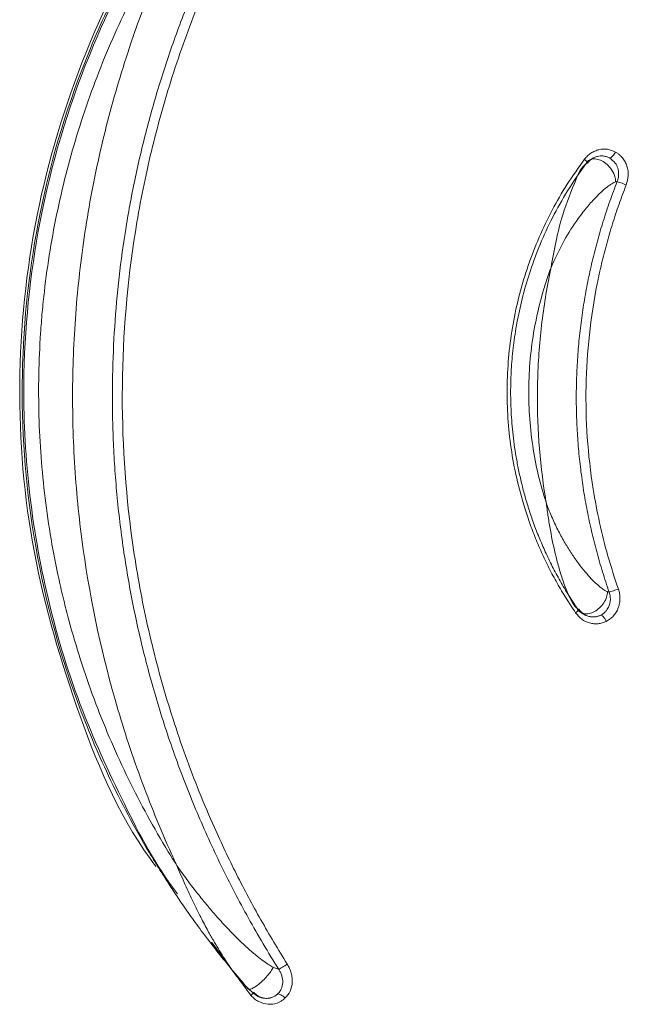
# Model space of a CAD drawing. Header units: millimetres. Extents: x 219.937 to 220.081, y 142.771 to 143.035.
# Tile 3 of 5: x 219.94852 to 219.95661, y 142.99984 to 143.01295. Entities that reach past the tile are written whole.
import ezdxf

# ---------------------------------------------------------------- set-up
doc = ezdxf.new("R2010")
doc.units = ezdxf.units.MM
doc.layers.add('SANINDUSA', color=3, linetype='Continuous')

msp = doc.modelspace()

# ---------------------------------------------------------------- linework, layer by layer
at = {"layer": 'SANINDUSA', "linetype": 'Continuous', "lineweight": 15}
for points, knots in [([(219.9503285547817, 143.0016732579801), (219.950302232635, 143.001708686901), (219.9498295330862, 143.002344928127), (219.9492298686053, 143.0038026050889), (219.9486104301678, 143.0059726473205), (219.9484496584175, 143.0082454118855), (219.9487064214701, 143.0104995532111), (219.9493895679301, 143.0126631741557), (219.9504392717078, 143.0146792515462), (219.9514230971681, 143.0158154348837), (219.9519146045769, 143.0163830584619)], [0, 0, 0, 0, 0.00833717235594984, 0.1497209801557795, 0.2918458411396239, 0.4330613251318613, 0.5751103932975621, 0.7164562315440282, 0.8583449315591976, 1, 1, 1, 1]), ([(219.9515454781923, 143.0000568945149), (219.9514723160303, 143.0001419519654), (219.9513308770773, 143.0003063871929), (219.9511341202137, 143.0005515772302), (219.9509566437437, 143.0007834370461), (219.9507978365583, 143.0010013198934), (219.9506564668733, 143.0012040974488), (219.9505315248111, 143.0013909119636), (219.9504220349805, 143.0015609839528), (219.9503271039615, 143.0017136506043), (219.9500696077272, 143.0021409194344), (219.9496972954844, 143.002842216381), (219.9491152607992, 143.0042321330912), (219.9486441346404, 143.0060224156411), (219.9484865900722, 143.0082327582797), (219.9487300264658, 143.0104340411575), (219.9492700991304, 143.0122038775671), (219.9499069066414, 143.0135719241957), (219.9503465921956, 143.0143261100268), (219.950727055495, 143.0148922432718), (219.9510195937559, 143.0152944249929), (219.9513992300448, 143.0157731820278), (219.9516993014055, 143.0161010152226), (219.9518621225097, 143.0162789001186)], [0, 0, 0, 0, 0.01899102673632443, 0.03671393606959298, 0.05316871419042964, 0.06835534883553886, 0.08227382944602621, 0.09492414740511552, 0.106306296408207, 0.116420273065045, 0.1252660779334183, 0.1904942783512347, 0.2500683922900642, 0.378927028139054, 0.5000216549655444, 0.6209702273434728, 0.74966594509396, 0.8095367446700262, 0.8751269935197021, 0.8967231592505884, 0.9247344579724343, 0.9591603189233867, 1, 1, 1, 1]), ([(219.9519632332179, 143.000301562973), (219.9518937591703, 143.0004143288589), (219.9517551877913, 143.0006392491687), (219.9515593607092, 143.0009827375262), (219.9513730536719, 143.0013293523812), (219.9511969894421, 143.0016795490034), (219.9510308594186, 143.0020331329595), (219.9508746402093, 143.002390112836), (219.950728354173, 143.0027503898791), (219.9505922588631, 143.0031131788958), (219.9504666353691, 143.0034774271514), (219.9503516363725, 143.0038421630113), (219.9502471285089, 143.0042070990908), (219.9501528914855, 143.0045721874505), (219.9500688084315, 143.0049374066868), (219.9499947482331, 143.0053027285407), (219.9499305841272, 143.0056681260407), (219.9498761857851, 143.0060335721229), (219.9498314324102, 143.0063990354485), (219.9497963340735, 143.0067641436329), (219.9497708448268, 143.00712799), (219.9497548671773, 143.0074896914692), (219.9497482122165, 143.0078487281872), (219.9497513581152, 143.0083060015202), (219.9497752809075, 143.008864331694), (219.9498347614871, 143.0095255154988), (219.9499265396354, 143.0101912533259), (219.9500514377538, 143.0108595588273), (219.9502097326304, 143.0115269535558), (219.9504012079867, 143.0121899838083), (219.9506257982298, 143.0128470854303), (219.9508841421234, 143.0134980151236), (219.9511769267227, 143.0141425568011), (219.9515055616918, 143.0147797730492), (219.9518671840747, 143.015408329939), (219.9521354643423, 143.0158134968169), (219.9522699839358, 143.0160166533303)], [0, 0, 0, 0, 0.02387782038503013, 0.04762616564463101, 0.07126221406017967, 0.09480285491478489, 0.1182646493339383, 0.141664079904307, 0.1650207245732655, 0.1883319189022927, 0.2114829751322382, 0.234446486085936, 0.2572400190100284, 0.2798803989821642, 0.3023837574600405, 0.3247658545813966, 0.3470420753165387, 0.3692273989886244, 0.3913365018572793, 0.4133822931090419, 0.4353151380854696, 0.4570545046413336, 0.4786170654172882, 0.5000172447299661, 0.539449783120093, 0.5792815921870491, 0.6196020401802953, 0.6605074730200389, 0.7017531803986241, 0.7431628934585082, 0.7848319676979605, 0.8268570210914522, 0.8693384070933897, 0.9123815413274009, 0.9560668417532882, 1, 1, 1, 1]), ([(219.9523807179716, 143.0159436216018), (219.9523164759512, 143.0158482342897), (219.9521881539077, 143.015657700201), (219.9520044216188, 143.0153665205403), (219.9518274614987, 143.0150719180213), (219.9516578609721, 143.0147734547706), (219.9514954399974, 143.0144712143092), (219.9512363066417, 143.0139602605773), (219.9509077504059, 143.0132282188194), (219.9505543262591, 143.0122579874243), (219.950272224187, 143.0112660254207), (219.9499941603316, 143.0099194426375), (219.9498329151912, 143.0082040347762), (219.9499272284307, 143.0064837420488), (219.9501525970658, 143.0051274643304), (219.9503957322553, 143.0041254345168), (219.9507110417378, 143.0031422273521), (219.9510532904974, 143.0022916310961), (219.9513969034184, 143.0015668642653), (219.9517187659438, 143.0009589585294), (219.9519572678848, 143.0005670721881), (219.9520767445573, 143.0003707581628)], [0, 0, 0, 0, 0.02093474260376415, 0.04181669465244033, 0.0626594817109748, 0.08347677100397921, 0.1042822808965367, 0.1250897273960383, 0.1877149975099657, 0.2501234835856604, 0.3127775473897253, 0.3751325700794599, 0.5000386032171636, 0.6249476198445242, 0.6872798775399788, 0.7499169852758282, 0.8123110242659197, 0.8749278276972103, 0.9165335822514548, 0.958187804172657, 1, 1, 1, 1]), ([(219.9514770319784, 143.0157744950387), (219.9512719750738, 143.0155406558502), (219.9507676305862, 143.0149655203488), (219.9501045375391, 143.0138989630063), (219.9493432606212, 143.0123666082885), (219.9487561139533, 143.0104592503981), (219.948533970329, 143.0084842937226), (219.9486034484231, 143.0067764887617), (219.9488495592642, 143.0052955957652), (219.9492776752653, 143.0038497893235), (219.9498840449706, 143.0025250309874), (219.9503287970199, 143.0016810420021), (219.9506114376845, 143.0013155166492), (219.9506160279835, 143.00130958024)], [0, 0, 0, 0, 0.06010236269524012, 0.1478238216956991, 0.2412385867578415, 0.3895911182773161, 0.5293335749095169, 0.6216186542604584, 0.7176989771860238, 0.8176121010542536, 0.9107177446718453, 0.9985499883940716, 0.9999999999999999, 0.9999999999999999, 0.9999999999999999, 0.9999999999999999]), ([(219.9506080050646, 143.0016836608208), (219.9505564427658, 143.001764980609), (219.9505058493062, 143.0018469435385), (219.950456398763, 143.0019292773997), (219.9502669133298, 143.0022447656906), (219.9500931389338, 143.0025671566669), (219.9499347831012, 143.0028962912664), (219.9497764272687, 143.003225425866), (219.9496334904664, 143.0035613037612), (219.9495060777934, 143.0039039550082), (219.9493786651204, 143.0042466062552), (219.9492667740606, 143.0045960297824), (219.9491709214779, 143.0049524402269), (219.9491469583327, 143.0050415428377), (219.949123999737, 143.0051310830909), (219.9491020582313, 143.0052210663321), (219.9490801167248, 143.0053110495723), (219.9490591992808, 143.005401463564), (219.9490394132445, 143.0054918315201), (219.9489998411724, 143.0056725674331), (219.9489646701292, 143.0058536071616), (219.9489338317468, 143.0060349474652), (219.948872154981, 143.0063976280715), (219.9488277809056, 143.0067615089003), (219.9488005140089, 143.0071265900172), (219.9487732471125, 143.0074916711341), (219.9487631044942, 143.0078580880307), (219.9487702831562, 143.0082253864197), (219.9487738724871, 143.0084090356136), (219.9487817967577, 143.0085930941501), (219.9487941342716, 143.008777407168), (219.9488003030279, 143.0088695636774), (219.9488075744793, 143.008961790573), (219.9488159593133, 143.0090540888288), (219.948824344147, 143.0091463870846), (219.9488338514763, 143.0092388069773), (219.9488444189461, 143.0093307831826), (219.9488866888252, 143.0096986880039), (219.9489460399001, 143.0100615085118), (219.9490218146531, 143.0104194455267), (219.9490975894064, 143.0107773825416), (219.9491897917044, 143.0111304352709), (219.9492982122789, 143.0114786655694), (219.9494066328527, 143.0118268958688), (219.9495312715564, 143.0121703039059), (219.9496723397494, 143.0125088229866), (219.9497428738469, 143.0126780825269), (219.9498175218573, 143.0128461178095), (219.9498963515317, 143.013012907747), (219.949935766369, 143.0130963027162), (219.9499762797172, 143.013179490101), (219.9500177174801, 143.0132621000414), (219.950059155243, 143.0133447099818), (219.9501014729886, 143.0134266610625), (219.9501446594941, 143.0135079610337), (219.9503174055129, 143.0138331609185), (219.9505040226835, 143.0141479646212), (219.950704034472, 143.0144526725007), (219.9507557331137, 143.0145314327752), (219.9508083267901, 143.0146095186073), (219.9508618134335, 143.0146869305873)], [0.1086892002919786, 0.1086892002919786, 0.1086892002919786, 0.1086892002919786, 0.1250000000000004, 0.1250000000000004, 0.1250000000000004, 0.1875000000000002, 0.1875000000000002, 0.1875000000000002, 0.2500000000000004, 0.2500000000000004, 0.2500000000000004, 0.3125000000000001, 0.3125000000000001, 0.3125000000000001, 0.3281250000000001, 0.3281250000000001, 0.3281250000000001, 0.3437500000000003, 0.3437500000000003, 0.3437500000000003, 0.3750000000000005, 0.3750000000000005, 0.3750000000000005, 0.4375000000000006, 0.4375000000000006, 0.4375000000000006, 0.5000000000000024, 0.5000000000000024, 0.5000000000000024, 0.5312499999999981, 0.5312499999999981, 0.5312499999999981, 0.5468749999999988, 0.5468749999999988, 0.5468749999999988, 0.5624999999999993, 0.5624999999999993, 0.5624999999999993, 0.6250000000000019, 0.6250000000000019, 0.6250000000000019, 0.6874999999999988, 0.6874999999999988, 0.6874999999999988, 0.750000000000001, 0.750000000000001, 0.750000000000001, 0.7812500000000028, 0.7812500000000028, 0.7812500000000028, 0.7968750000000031, 0.7968750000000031, 0.7968750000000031, 0.8124999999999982, 0.8124999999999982, 0.8124999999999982, 0.8750000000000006, 0.8750000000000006, 0.8750000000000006, 0.8911548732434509, 0.8911548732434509, 0.8911548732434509, 0.8911548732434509]), ([(219.9508618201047, 143.0146869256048), (219.9508326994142, 143.0146301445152), (219.9508039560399, 143.0145732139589), (219.9507755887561, 143.0145161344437), (219.9504527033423, 143.0138664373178), (219.9501783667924, 143.0131975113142), (219.9499530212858, 143.0125092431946), (219.949840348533, 143.0121651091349), (219.9497399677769, 143.0118161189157), (219.9496522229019, 143.0114621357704), (219.9496083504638, 143.0112851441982), (219.9495676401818, 143.0111069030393), (219.949530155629, 143.0109273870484), (219.949492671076, 143.0107478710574), (219.9494586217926, 143.0105680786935), (219.9494279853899, 143.0103880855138), (219.9493667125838, 143.0100280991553), (219.9493190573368, 143.0096672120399), (219.9492848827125, 143.0093054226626), (219.9492507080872, 143.0089436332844), (219.949230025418, 143.0085808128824), (219.9492228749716, 143.0082174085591), (219.9492157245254, 143.0078540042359), (219.9492220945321, 143.0074894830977), (219.9492422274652, 143.0071242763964), (219.9492522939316, 143.0069416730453), (219.9492658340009, 143.0067585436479), (219.9492827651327, 143.0065761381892), (219.9492996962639, 143.0063937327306), (219.9493199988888, 143.0062120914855), (219.949343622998, 143.0060312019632), (219.9494381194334, 143.005307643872), (219.9495855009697, 143.0045960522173), (219.9497847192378, 143.0038961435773), (219.9498843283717, 143.0035461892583), (219.9499969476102, 143.0031991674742), (219.9501227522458, 143.0028551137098), (219.9501856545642, 143.0026830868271), (219.9502516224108, 143.0025124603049), (219.9503204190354, 143.0023436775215), (219.9503892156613, 143.002174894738), (219.9504608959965, 143.0020078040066), (219.9505354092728, 143.0018423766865), (219.9505593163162, 143.0017893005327), (219.9505835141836, 143.0017363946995), (219.9506080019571, 143.0016836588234)], [0.1149736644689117, 0.1149736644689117, 0.1149736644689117, 0.1149736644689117, 0.1259556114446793, 0.1259556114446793, 0.1259556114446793, 0.2509556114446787, 0.2509556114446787, 0.2509556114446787, 0.3134556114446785, 0.3134556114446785, 0.3134556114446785, 0.3447056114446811, 0.3447056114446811, 0.3447056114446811, 0.375955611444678, 0.375955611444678, 0.375955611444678, 0.438455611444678, 0.438455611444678, 0.438455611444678, 0.5009556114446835, 0.5009556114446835, 0.5009556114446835, 0.5634556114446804, 0.5634556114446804, 0.5634556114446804, 0.5947056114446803, 0.5947056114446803, 0.5947056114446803, 0.6259556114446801, 0.6259556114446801, 0.6259556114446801, 0.7509556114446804, 0.7509556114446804, 0.7509556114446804, 0.8134556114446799, 0.8134556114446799, 0.8134556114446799, 0.8447056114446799, 0.8447056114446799, 0.8447056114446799, 0.8759556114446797, 0.8759556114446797, 0.8759556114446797, 0.8859819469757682, 0.8859819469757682, 0.8859819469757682, 0.8859819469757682]), ([(219.9560312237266, 143.011091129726), (219.9560441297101, 143.0111068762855), (219.9560695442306, 143.0111378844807), (219.9561160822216, 143.0111747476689), (219.9561676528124, 143.0112026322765), (219.9562410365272, 143.0112261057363), (219.9563391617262, 143.0112341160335), (219.9564092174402, 143.011203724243), (219.956444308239, 143.0111885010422)], [0, 0, 0, 0, 0.1271477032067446, 0.2503798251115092, 0.3737607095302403, 0.5013543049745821, 0.7502291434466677, 1, 1, 1, 1]), ([(219.9559133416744, 143.005051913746), (219.9558701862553, 143.0051163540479), (219.9557842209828, 143.0052447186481), (219.955666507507, 143.0054440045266), (219.955557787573, 143.0056470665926), (219.9554587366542, 143.005854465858), (219.9553690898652, 143.0060660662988), (219.9552888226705, 143.006281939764), (219.9551588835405, 143.0066848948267), (219.9550271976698, 143.0072882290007), (219.9549830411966, 143.0080959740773), (219.9550598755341, 143.0089011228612), (219.9552303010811, 143.0095533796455), (219.9554236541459, 143.0100541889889), (219.9555971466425, 143.0104154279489), (219.9557972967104, 143.0107638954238), (219.9559529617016, 143.0109816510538), (219.9560312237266, 143.011091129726)], [0, 0, 0, 0, 0.03631097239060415, 0.07233118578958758, 0.1081442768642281, 0.1438343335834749, 0.1794852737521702, 0.2151801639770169, 0.2510005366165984, 0.3763879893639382, 0.5006199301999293, 0.6248301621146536, 0.7501936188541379, 0.8124915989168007, 0.8745983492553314, 0.9369531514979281, 1, 1, 1, 1]), ([(219.9560697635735, 143.0110535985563), (219.9560691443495, 143.0110546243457), (219.9560664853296, 143.011059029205), (219.9560528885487, 143.0110723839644), (219.9560384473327, 143.0110848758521), (219.9560312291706, 143.0110911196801)], [0, 0, 0, 0, 0.1318217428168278, 0.5660579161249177, 1, 1, 1, 1]), ([(219.9560493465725, 143.0110289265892), (219.9560669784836, 143.0110658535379), (219.9561005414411, 143.0110898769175), (219.9561843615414, 143.0111012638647), (219.9562342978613, 143.0110885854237), (219.9563276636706, 143.0110322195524), (219.9563707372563, 143.0109887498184), (219.9564302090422, 143.0108908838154), (219.9564463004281, 143.0108368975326), (219.9564453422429, 143.0107899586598)], [0, 0, 0, 0, 0.25, 0.25, 0.5, 0.5, 0.75, 0.75, 1, 1, 1, 1]), ([(219.9563659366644, 143.0111087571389), (219.9563510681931, 143.0111156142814), (219.956322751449, 143.0111286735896), (219.9562794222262, 143.0111364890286), (219.9562405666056, 143.0111368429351), (219.9562008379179, 143.0111305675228), (219.9561634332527, 143.0111172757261), (219.9561246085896, 143.0110944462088), (219.9560952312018, 143.011068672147), (219.9560786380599, 143.0110470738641), (219.9560724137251, 143.0110389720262)], [0, 0, 0, 0, 0.1455836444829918, 0.2772615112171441, 0.3950649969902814, 0.4989649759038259, 0.6445210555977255, 0.7570041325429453, 0.9088486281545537, 0.9999999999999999, 0.9999999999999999, 0.9999999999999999, 0.9999999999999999]), ([(219.9564664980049, 143.0107946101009), (219.9564711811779, 143.0108080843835), (219.9564826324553, 143.0108410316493), (219.9564891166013, 143.0109029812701), (219.9564781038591, 143.0109744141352), (219.9564403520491, 143.0110534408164), (219.9563935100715, 143.0110882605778), (219.9563659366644, 143.0111087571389)], [0, 0, 0, 0, 0.1161104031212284, 0.2839127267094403, 0.5019383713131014, 0.7068173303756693, 0.9999999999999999, 0.9999999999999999, 0.9999999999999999, 0.9999999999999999]), ([(219.9563659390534, 143.011108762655), (219.9563719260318, 143.0111096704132), (219.9563839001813, 143.011111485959), (219.9564067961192, 143.0111322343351), (219.9564278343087, 143.0111591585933), (219.9564388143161, 143.0111787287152), (219.9564443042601, 143.0111885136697)], [0, 0, 0, 0, 0.2796352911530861, 0.5592795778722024, 0.7796421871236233, 1, 1, 1, 1]), ([(219.956444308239, 143.0111885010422), (219.9564558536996, 143.0111815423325), (219.9564788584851, 143.0111676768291), (219.9565098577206, 143.0111412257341), (219.9565421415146, 143.0111061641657), (219.9565729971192, 143.0110601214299), (219.9566053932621, 143.0109833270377), (219.956623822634, 143.0108753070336), (219.9565994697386, 143.0107923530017), (219.9565872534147, 143.0107507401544)], [0, 0, 0, 0, 0.08377138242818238, 0.1669177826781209, 0.2506961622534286, 0.3757340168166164, 0.500959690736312, 0.7496627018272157, 1, 1, 1, 1]), ([(219.9559338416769, 143.0051114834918), (219.9558913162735, 143.0051756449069), (219.9558073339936, 143.0053023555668), (219.9556937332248, 143.0054972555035), (219.9555908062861, 143.0056916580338), (219.9554988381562, 143.0058853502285), (219.955417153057, 143.0060774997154), (219.9553452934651, 143.0062675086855), (219.9552827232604, 143.0064547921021), (219.955228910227, 143.0066388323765), (219.9551833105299, 143.006819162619), (219.9551453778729, 143.0069953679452), (219.9551145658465, 143.0071670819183), (219.9550903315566, 143.0073339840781), (219.9550721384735, 143.0074957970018), (219.9550594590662, 143.0076522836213), (219.9550517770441, 143.0078032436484), (219.9550485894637, 143.0079485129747), (219.9550496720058, 143.0081329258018), (219.9550603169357, 143.0083651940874), (219.9550892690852, 143.0086531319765), (219.9551382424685, 143.0089593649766), (219.9552107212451, 143.0092820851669), (219.955310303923, 143.0096189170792), (219.9554404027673, 143.0099670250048), (219.9556050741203, 143.0103223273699), (219.9558051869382, 143.0106824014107), (219.9559666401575, 143.0109115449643), (219.9560493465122, 143.0110289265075)], [0, 0, 0, 0, 0.03681386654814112, 0.07270271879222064, 0.1076665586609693, 0.1417053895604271, 0.1748192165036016, 0.2070080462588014, 0.2382718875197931, 0.2686107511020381, 0.2980246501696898, 0.3265136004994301, 0.3540776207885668, 0.3807167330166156, 0.4064309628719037, 0.4312203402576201, 0.4550848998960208, 0.4780246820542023, 0.5000397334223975, 0.5424315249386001, 0.5881130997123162, 0.637084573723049, 0.6893459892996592, 0.7448973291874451, 0.8037385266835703, 0.8658694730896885, 0.9312900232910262, 1, 1, 1, 1]), ([(219.9560493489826, 143.0110289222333), (219.956037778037, 143.0110193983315), (219.9560009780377, 143.0109891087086), (219.9559511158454, 143.010912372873), (219.9559267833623, 143.0108441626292), (219.9559210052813, 143.0108279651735)], [0, 0, 0, 0, 0.2591091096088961, 0.8240653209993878, 1, 1, 1, 1]), ([(219.9560656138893, 143.0110389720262), (219.9560648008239, 143.0110389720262), (219.956063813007, 143.0110387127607), (219.9560626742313, 143.0110382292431), (219.9560615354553, 143.0110377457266), (219.9560602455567, 143.0110370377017), (219.956058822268, 143.0110361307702), (219.9560559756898, 143.0110343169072), (219.9560527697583, 143.011031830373), (219.9560493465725, 143.0110289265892)], [0, 0, 0, 0, 0.2500000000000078, 0.2500000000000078, 0.2500000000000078, 0.5000000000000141, 0.5000000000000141, 0.5000000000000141, 1, 1, 1, 1]), ([(219.9559210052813, 143.0108279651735), (219.9558566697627, 143.0106716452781), (219.9557036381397, 143.0102998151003), (219.9556295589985, 143.0098888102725), (219.9555866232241, 143.0096505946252)], [0, 0, 0, 0, 0.4204066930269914, 1, 1, 1, 1]), ([(219.9564453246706, 143.0107899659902), (219.9564379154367, 143.0107872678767), (219.9564224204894, 143.0107816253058), (219.9563933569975, 143.0107651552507), (219.9563596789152, 143.010742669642), (219.9563211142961, 143.0107133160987), (219.9562781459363, 143.0106771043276), (219.9562310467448, 143.0106337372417), (219.9561801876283, 143.0105830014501), (219.9561259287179, 143.0105246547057), (219.9560687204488, 143.0104584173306), (219.9560089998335, 143.0103840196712), (219.9559004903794, 143.0102382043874), (219.9557465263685, 143.0099982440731), (219.9556425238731, 143.0097721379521), (219.9555866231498, 143.0096506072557)], [0, 0, 0, 0, 0.0263507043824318, 0.0551072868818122, 0.0870060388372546, 0.1226016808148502, 0.1623065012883, 0.2064266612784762, 0.255191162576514, 0.3087750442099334, 0.3673364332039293, 0.4310055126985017, 0.4998913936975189, 0.7311945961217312, 1, 1, 1, 1]), ([(219.9563597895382, 143.0053278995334), (219.9563299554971, 143.0054168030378), (219.9562702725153, 143.0055946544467), (219.9561929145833, 143.0058648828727), (219.9561246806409, 143.0061367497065), (219.956066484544, 143.0064099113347), (219.9560180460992, 143.0066842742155), (219.9559793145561, 143.0069598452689), (219.9559503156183, 143.0072366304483), (219.9559311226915, 143.0075146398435), (219.9559218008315, 143.0077938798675), (219.9559224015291, 143.008074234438), (219.9559329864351, 143.0083547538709), (219.9559535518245, 143.0086342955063), (219.9559839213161, 143.0089118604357), (219.9560239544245, 143.0091872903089), (219.95607358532, 143.0094606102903), (219.9561327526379, 143.009731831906), (219.9562014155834, 143.0100009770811), (219.9562798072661, 143.0102679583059), (219.9563671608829, 143.0105330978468), (219.956433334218, 143.0107073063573), (219.9564664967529, 143.0107946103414)], [0, 0, 0, 0, 0.05040515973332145, 0.1008354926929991, 0.1510122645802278, 0.2009972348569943, 0.2508554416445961, 0.3006510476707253, 0.3504470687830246, 0.4003071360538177, 0.4502958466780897, 0.5004785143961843, 0.5508547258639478, 0.6010423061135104, 0.651005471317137, 0.7008145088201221, 0.7505337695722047, 0.8002265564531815, 0.8499556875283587, 0.8997842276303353, 0.9497772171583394, 1, 1, 1, 1]), ([(219.9565872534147, 143.0107507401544), (219.9565545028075, 143.0106645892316), (219.9564891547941, 143.0104926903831), (219.9564028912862, 143.0102310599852), (219.9563255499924, 143.0099675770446), (219.9562578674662, 143.0097018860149), (219.9561701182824, 143.0092986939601), (219.9560861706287, 143.0087554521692), (219.9560430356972, 143.00807026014), (219.9560592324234, 143.0073833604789), (219.9561287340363, 143.0067755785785), (219.956228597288, 143.0062494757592), (219.9563387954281, 143.0058042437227), (219.9564342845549, 143.0055135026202), (219.9564821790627, 143.0053676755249)], [0, 0, 0, 0, 0.05034232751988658, 0.1004491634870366, 0.1503928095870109, 0.2002453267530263, 0.2500780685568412, 0.3755701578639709, 0.4997359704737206, 0.6241417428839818, 0.7499069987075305, 0.8329690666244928, 0.9162222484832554, 0.9999999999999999, 0.9999999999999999, 0.9999999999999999, 0.9999999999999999]), ([(219.9564664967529, 143.0107946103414), (219.9564633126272, 143.0107941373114), (219.9564570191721, 143.0107932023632), (219.956449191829, 143.0107910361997), (219.9564453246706, 143.0107899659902)], [0, 0, 0, 0, 0.505942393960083, 1, 1, 1, 1]), ([(219.9565872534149, 143.0107507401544), (219.9565646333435, 143.0107601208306), (219.9565384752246, 143.0107703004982), (219.9565161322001, 143.010778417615), (219.9564937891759, 143.0107865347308), (219.9564755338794, 143.0107924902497), (219.9564664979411, 143.0107946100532)], [0, 0, 0, 0, 0.5, 0.5, 0.5, 1, 1, 1, 1]), ([(219.9555866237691, 143.0096506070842), (219.9555736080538, 143.0096146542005), (219.9555507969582, 143.0095516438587), (219.9555085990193, 143.0094243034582), (219.9554427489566, 143.0092046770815), (219.9553371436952, 143.0087495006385), (219.9552821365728, 143.0082156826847), (219.955293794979, 143.0076805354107), (219.9553367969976, 143.0072812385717), (219.9554105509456, 143.0068862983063), (219.9554869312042, 143.0066311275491), (219.9555251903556, 143.0065033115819)], [0, 0, 0, 0, 0.03586671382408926, 0.06285932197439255, 0.1257687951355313, 0.2506714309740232, 0.4998944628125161, 0.6247476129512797, 0.7505702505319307, 0.8750597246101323, 1, 1, 1, 1]), ([(219.9555866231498, 143.0096506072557), (219.955580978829, 143.009623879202), (219.9555754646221, 143.0095971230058), (219.9555700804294, 143.009570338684), (219.9555210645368, 143.0093265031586), (219.9554828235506, 143.0090803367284), (219.9554555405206, 143.0088317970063), (219.9554418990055, 143.0087075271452), (219.9554310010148, 143.0085826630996), (219.9554228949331, 143.0084571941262), (219.9554147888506, 143.0083317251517), (219.9554094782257, 143.0082053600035), (219.9554070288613, 143.0080795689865), (219.9553972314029, 143.0075764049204), (219.9554324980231, 143.0070790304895), (219.9555112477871, 143.0065875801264), (219.9555157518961, 143.0065594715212), (219.9555203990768, 143.0065313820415), (219.9555251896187, 143.0065033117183)], [0.2362692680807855, 0.2362692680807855, 0.2362692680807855, 0.2362692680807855, 0.2500000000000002, 0.2500000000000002, 0.2500000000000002, 0.3750000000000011, 0.3750000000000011, 0.3750000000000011, 0.4375000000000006, 0.4375000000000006, 0.4375000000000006, 0.5000000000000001, 0.5000000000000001, 0.5000000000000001, 0.7500000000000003, 0.7500000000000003, 0.7500000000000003, 0.7642988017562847, 0.7642988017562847, 0.7642988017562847, 0.7642988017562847]), ([(219.9555251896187, 143.0065033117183), (219.955550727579, 143.0064389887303), (219.955600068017, 143.0063147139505), (219.955684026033, 143.006139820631), (219.9557704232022, 143.0059815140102), (219.9558598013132, 143.005837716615), (219.9559492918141, 143.0057097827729), (219.9560362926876, 143.0055991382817), (219.9561162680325, 143.0055087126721), (219.9561878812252, 143.0054373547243), (219.9562493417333, 143.0053848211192), (219.9563011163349, 143.005347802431), (219.9563269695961, 143.0053373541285), (219.9563388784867, 143.0053325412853)], [0, 0, 0, 0, 0.138988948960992, 0.2685326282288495, 0.3888231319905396, 0.5000690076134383, 0.6070821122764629, 0.7010675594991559, 0.7823979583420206, 0.8516256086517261, 0.9097924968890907, 0.9584473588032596, 1, 1, 1, 1]), ([(219.9555251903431, 143.0065033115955), (219.9555289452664, 143.0064738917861), (219.9555326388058, 143.0064447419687), (219.9555366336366, 143.0064154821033), (219.9555406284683, 143.006386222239), (219.9555448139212, 143.0063569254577), (219.9555492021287, 143.0063275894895), (219.9555579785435, 143.0062689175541), (219.9555675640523, 143.0062100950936), (219.9555780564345, 143.0061511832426), (219.9555990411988, 143.0060333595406), (219.9556236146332, 143.0059150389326), (219.9556530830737, 143.005796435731), (219.9556678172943, 143.0057371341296), (219.9556837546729, 143.0056778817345), (219.9557011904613, 143.0056187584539), (219.9557186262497, 143.0055596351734), (219.9557375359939, 143.0055006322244), (219.9557585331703, 143.005441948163), (219.9557585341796, 143.0054419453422), (219.9557585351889, 143.0054419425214), (219.9557585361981, 143.0054419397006)], [0.2499939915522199, 0.2499939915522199, 0.2499939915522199, 0.2499939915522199, 0.3124939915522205, 0.3124939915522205, 0.3124939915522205, 0.3749939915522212, 0.3749939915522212, 0.3749939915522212, 0.499993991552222, 0.499993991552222, 0.499993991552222, 0.7499939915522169, 0.7499939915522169, 0.7499939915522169, 0.8749939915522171, 0.8749939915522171, 0.8749939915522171, 0.9999939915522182, 0.9999939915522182, 0.9999939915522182, 1, 1, 1, 1]), ([(219.9557585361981, 143.0054419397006), (219.9557690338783, 143.0054126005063), (219.9557800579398, 143.0053833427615), (219.9557917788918, 143.0053542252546), (219.955803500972, 143.0053251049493), (219.9558159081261, 143.0052961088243), (219.955829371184, 143.0052674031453), (219.9558361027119, 143.0052530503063), (219.9558430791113, 143.0052388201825), (219.9558503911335, 143.0052247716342), (219.9558577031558, 143.0052107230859), (219.9558653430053, 143.0051968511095), (219.9558735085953, 143.0051832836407), (219.9558775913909, 143.0051764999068), (219.9558818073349, 143.0051697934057), (219.9558862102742, 143.0051631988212), (219.9558906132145, 143.0051566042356), (219.9558951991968, 143.0051501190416), (219.9559000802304, 143.0051438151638), (219.9559025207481, 143.0051406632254), (219.9559050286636, 143.005137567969), (219.955907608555, 143.0051345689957), (219.9559101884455, 143.0051315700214), (219.9559128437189, 143.0051286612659), (219.9559156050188, 143.0051258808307), (219.9559183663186, 143.0051231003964), (219.9559212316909, 143.0051204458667), (219.9559242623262, 143.0051179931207), (219.9559272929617, 143.0051155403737), (219.9559305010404, 143.0051132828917), (219.9559338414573, 143.0051114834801)], [0, 0, 0, 0, 0.0624939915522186, 0.0624939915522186, 0.0624939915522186, 0.124993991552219, 0.124993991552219, 0.124993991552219, 0.1562439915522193, 0.1562439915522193, 0.1562439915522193, 0.1874939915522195, 0.1874939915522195, 0.1874939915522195, 0.2031189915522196, 0.2031189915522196, 0.2031189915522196, 0.2187439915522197, 0.2187439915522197, 0.2187439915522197, 0.2265564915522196, 0.2265564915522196, 0.2265564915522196, 0.2343689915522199, 0.2343689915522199, 0.2343689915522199, 0.2421814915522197, 0.2421814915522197, 0.2421814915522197, 0.2499939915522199, 0.2499939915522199, 0.2499939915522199, 0.2499939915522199]), ([(219.9562320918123, 143.0051178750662), (219.9562320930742, 143.00511787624), (219.9562320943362, 143.0051178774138), (219.9562320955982, 143.0051178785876), (219.9562532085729, 143.0051375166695), (219.9562722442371, 143.005159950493), (219.9562880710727, 143.0051838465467), (219.9563038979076, 143.0052077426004), (219.956316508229, 143.0052330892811), (219.9563251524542, 143.0052583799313), (219.9563337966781, 143.0052836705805), (219.9563384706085, 143.0053088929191), (219.9563388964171, 143.0053325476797)], [-2.69735160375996e-07, -2.69735160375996e-07, -2.69735160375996e-07, -2.69735160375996e-07, 7.201638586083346e-06, 7.201638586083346e-06, 7.201638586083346e-06, 0.1250072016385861, 0.1250072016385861, 0.1250072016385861, 0.2500072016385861, 0.2500072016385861, 0.2500072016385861, 0.3750074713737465, 0.3750074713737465, 0.3750074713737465, 0.3750074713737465]), ([(219.956247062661, 143.0050187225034), (219.9562599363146, 143.0050261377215), (219.9562842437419, 143.0050401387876), (219.9563132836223, 143.0050679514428), (219.9563348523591, 143.0050959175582), (219.9563499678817, 143.0051224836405), (219.9563717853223, 143.0051735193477), (219.9563822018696, 143.0052455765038), (219.9563660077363, 143.0053050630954), (219.9563597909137, 143.0053278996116)], [0, 0, 0, 0, 0.1289435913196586, 0.2434652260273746, 0.343520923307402, 0.4290994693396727, 0.5002029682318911, 0.8081311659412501, 1, 1, 1, 1]), ([(219.9564821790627, 143.0053676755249), (219.9564884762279, 143.0053466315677), (219.9565008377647, 143.0053053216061), (219.956505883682, 143.0052410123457), (219.9564998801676, 143.0051775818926), (219.9564827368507, 143.0051165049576), (219.9564558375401, 143.0050593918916), (219.9564191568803, 143.005009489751), (219.9563748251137, 143.0049668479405), (219.9563397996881, 143.0049468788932), (219.956322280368, 143.0049368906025)], [0, 0, 0, 0, 0.1278111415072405, 0.2508973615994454, 0.373585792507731, 0.5002308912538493, 0.6251366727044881, 0.7500080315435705, 0.8749568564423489, 1, 1, 1, 1]), ([(219.9563597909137, 143.0053278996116), (219.9563591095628, 143.0053279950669), (219.9563584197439, 143.0053280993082), (219.9563577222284, 143.0053282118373), (219.9563518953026, 143.0053291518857), (219.9563454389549, 143.0053306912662), (219.9563388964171, 143.0053325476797)], [0.4401471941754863, 0.4401471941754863, 0.4401471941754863, 0.4401471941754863, 0.4999999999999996, 0.4999999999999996, 0.4999999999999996, 1, 1, 1, 1]), ([(219.9563597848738, 143.0053278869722), (219.9563665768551, 143.0053296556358), (219.9563801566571, 143.0053331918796), (219.9564149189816, 143.0053442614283), (219.9564506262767, 143.0053563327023), (219.9564716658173, 143.0053638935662), (219.9564821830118, 143.0053676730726)], [0, 0, 0, 0, 0.2796879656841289, 0.5592046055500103, 0.7796562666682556, 1, 1, 1, 1]), ([(219.9559526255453, 143.0050864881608), (219.955952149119, 143.0050858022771), (219.955949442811, 143.0050819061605), (219.9559356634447, 143.0050696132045), (219.9559207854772, 143.0050578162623), (219.9559133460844, 143.0050519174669)], [0, 0, 0, 0, 0.09651223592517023, 0.5482312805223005, 1, 1, 1, 1]), ([(219.9559338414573, 143.0051114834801), (219.9559419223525, 143.0050924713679), (219.955954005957, 143.0050763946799), (219.9559693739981, 143.0050642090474), (219.9559847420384, 143.0050520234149), (219.9560033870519, 143.0050437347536), (219.9560242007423, 143.0050398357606), (219.9560450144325, 143.0050359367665), (219.9560679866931, 143.0050364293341), (219.9560917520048, 143.0050412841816), (219.9561155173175, 143.0050461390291), (219.9561400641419, 143.0050553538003), (219.9561639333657, 143.0050683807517), (219.9561878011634, 143.0050814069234), (219.9562109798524, 143.0050982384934), (219.9562320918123, 143.0051178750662)], [0.3750074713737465, 0.3750074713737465, 0.3750074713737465, 0.3750074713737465, 0.5000074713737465, 0.5000074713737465, 0.5000074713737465, 0.6250074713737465, 0.6250074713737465, 0.6250074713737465, 0.7500074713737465, 0.7500074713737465, 0.7500074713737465, 0.8750074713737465, 0.8750074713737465, 0.8750074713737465, 1, 1, 1, 1]), ([(219.9559338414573, 143.0051114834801), (219.9559371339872, 143.0051085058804), (219.9559403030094, 143.0051058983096), (219.9559430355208, 143.0051040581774), (219.9559444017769, 143.0051031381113), (219.9559456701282, 143.0051024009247), (219.955946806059, 143.0051018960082), (219.9559479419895, 143.0051013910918), (219.9559489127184, 143.0051011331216), (219.9559497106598, 143.0051011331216)], [0, 0, 0, 0, 0.5000000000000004, 0.5000000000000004, 0.5000000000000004, 0.7500000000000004, 0.7500000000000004, 0.7500000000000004, 1, 1, 1, 1]), ([(219.9559497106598, 143.0051011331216), (219.9559662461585, 143.005076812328), (219.9559869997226, 143.0050556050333), (219.9560106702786, 143.0050388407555), (219.9560343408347, 143.0050220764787), (219.9560609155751, 143.0050097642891), (219.9560887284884, 143.0050026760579), (219.9561165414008, 143.0049955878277), (219.9561455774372, 143.0049937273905), (219.9561740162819, 143.0049972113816), (219.9561992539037, 143.005000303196), (219.9562240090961, 143.0050076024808), (219.9562470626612, 143.0050187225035)], [0.5140706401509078, 0.5140706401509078, 0.5140706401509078, 0.5140706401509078, 0.6390706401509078, 0.6390706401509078, 0.6390706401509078, 0.7640706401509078, 0.7640706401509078, 0.7640706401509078, 0.8890706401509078, 0.8890706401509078, 0.8890706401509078, 1, 1, 1, 1]), ([(219.9559565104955, 143.0051011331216), (219.9559654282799, 143.0050894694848), (219.9559836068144, 143.0050656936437), (219.9560183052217, 143.0050366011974), (219.9560583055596, 143.0050135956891), (219.9561031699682, 143.0049987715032), (219.9561511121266, 143.0049937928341), (219.9562006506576, 143.0049990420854), (219.9562314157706, 143.0050120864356), (219.9562470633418, 143.0050187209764)], [0, 0, 0, 0, 0.1276183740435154, 0.2601447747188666, 0.3976935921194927, 0.5403669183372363, 0.6882560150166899, 0.8414426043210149, 1, 1, 1, 1]), ([(219.956322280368, 143.0049368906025), (219.9563045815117, 143.0049290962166), (219.9562697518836, 143.0049137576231), (219.9562137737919, 143.0049034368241), (219.9561568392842, 143.0049035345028), (219.956081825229, 143.0049181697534), (219.9559903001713, 143.0049588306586), (219.955938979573, 143.0050209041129), (219.9559133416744, 143.005051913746)], [0, 0, 0, 0, 0.1274905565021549, 0.2508890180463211, 0.374095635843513, 0.5010446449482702, 0.7507401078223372, 1, 1, 1, 1]), ([(219.9563222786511, 143.0049368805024), (219.9563156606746, 143.0049495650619), (219.9563024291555, 143.0049749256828), (219.9562800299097, 143.0050019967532), (219.9562607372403, 143.0050171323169), (219.956251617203, 143.0050181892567), (219.9562470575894, 143.0050187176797)], [0, 0, 0, 0, 0.2797462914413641, 0.5593051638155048, 0.7796721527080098, 1, 1, 1, 1]), ([(219.9506080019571, 143.0016836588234), (219.9506521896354, 143.0016211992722), (219.9507366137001, 143.001501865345), (219.9508636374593, 143.0013353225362), (219.9509820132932, 143.0011876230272), (219.9510911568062, 143.0010582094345), (219.95120635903, 143.0009281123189), (219.9513270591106, 143.0007995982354), (219.9514539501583, 143.0006732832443), (219.9515685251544, 143.0005673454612), (219.9516704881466, 143.0004802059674), (219.9517577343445, 143.0004127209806), (219.9518303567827, 143.0003618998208), (219.951872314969, 143.0003399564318), (219.9518907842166, 143.0003302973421)], [0, 0, 0, 0, 0.1215035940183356, 0.2321422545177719, 0.3320393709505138, 0.4213065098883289, 0.5000450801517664, 0.6068898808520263, 0.7000508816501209, 0.7832926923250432, 0.854450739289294, 0.9138750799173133, 0.9620893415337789, 0.9999999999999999, 0.9999999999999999, 0.9999999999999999, 0.9999999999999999]), ([(219.9508245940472, 143.0011995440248), (219.9507885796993, 143.001275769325), (219.9507130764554, 143.0014355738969), (219.9506440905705, 143.0015984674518), (219.9506080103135, 143.0016836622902)], [0, 0, 0, 0, 0.4769907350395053, 1, 1, 1, 1]), ([(219.9515454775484, 143.0000568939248), (219.9515353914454, 143.000065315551), (219.9515132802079, 143.0000837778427), (219.9514771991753, 143.0001219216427), (219.9514359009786, 143.0001699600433), (219.9513894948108, 143.0002290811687), (219.9513382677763, 143.0002991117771), (219.9512824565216, 143.0003802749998), (219.9512223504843, 143.0004726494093), (219.9511582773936, 143.0005763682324), (219.951090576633, 143.0006915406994), (219.9510120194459, 143.0008318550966), (219.9509215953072, 143.0010017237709), (219.9508581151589, 143.0011311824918), (219.9508245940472, 143.0011995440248)], [0, 0, 0, 0, 0.03514190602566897, 0.07703976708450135, 0.1262099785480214, 0.1829632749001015, 0.2474933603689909, 0.3199239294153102, 0.4003352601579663, 0.488780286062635, 0.5852948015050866, 0.6899043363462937, 0.8362519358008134, 1, 1, 1, 1]), ([(219.9519632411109, 143.0003015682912), (219.9519731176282, 143.0003068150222), (219.9519910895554, 143.0003173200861), (219.9520120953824, 143.0003301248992), (219.9520330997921, 143.0003429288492), (219.9520568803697, 143.0003578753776), (219.9520767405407, 143.0003707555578)], [0, 0, 0, 0, 0.5, 0.5, 0.5, 0.999966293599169, 0.999966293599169, 0.999966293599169, 0.999966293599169]), ([(219.9520767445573, 143.0003707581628), (219.9520879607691, 143.0003513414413), (219.9521098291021, 143.0003134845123), (219.9521315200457, 143.000252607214), (219.9521432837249, 143.0001911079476), (219.9521445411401, 143.0001088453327), (219.9521230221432, 143.0000061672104), (219.9520717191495, 142.9999466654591), (219.9520460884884, 142.9999169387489)], [0, 0, 0, 0, 0.1314629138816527, 0.2563142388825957, 0.3781537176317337, 0.500827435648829, 0.7506164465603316, 1, 1, 1, 1]), ([(219.9515454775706, 143.0000568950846), (219.9515466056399, 143.0000474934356), (219.9515511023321, 143.0000411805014), (219.9515587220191, 143.0000383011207), (219.9515663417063, 143.000035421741), (219.9515770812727, 143.0000359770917), (219.9515903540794, 143.0000399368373), (219.9516036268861, 143.0000438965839), (219.951619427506, 143.0000512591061), (219.9516368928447, 143.0000616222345), (219.9516543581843, 143.000071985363), (219.9516734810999, 143.0000853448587), (219.9516932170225, 143.0001009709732), (219.9517129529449, 143.0001165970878), (219.9517332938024, 143.0001344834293), (219.9517531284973, 143.0001536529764), (219.9517729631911, 143.0001728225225), (219.9517922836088, 143.0001932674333), (219.9518100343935, 143.0002138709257), (219.9518277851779, 143.0002344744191), (219.9518439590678, 143.0002552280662), (219.9518576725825, 143.0002749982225), (219.9518713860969, 143.0002947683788), (219.9518826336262, 143.0003135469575), (219.9518908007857, 143.0003303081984)], [1.235638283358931e-08, 1.235638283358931e-08, 1.235638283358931e-08, 1.235638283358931e-08, 0.1250000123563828, 0.1250000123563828, 0.1250000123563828, 0.2500000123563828, 0.2500000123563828, 0.2500000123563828, 0.3750000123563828, 0.3750000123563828, 0.3750000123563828, 0.5000000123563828, 0.5000000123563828, 0.5000000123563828, 0.6250000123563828, 0.6250000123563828, 0.6250000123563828, 0.7500000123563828, 0.7500000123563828, 0.7500000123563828, 0.8750000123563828, 0.8750000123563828, 0.8750000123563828, 1, 1, 1, 1]), ([(219.9519632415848, 143.0003015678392), (219.9519622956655, 143.0003018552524), (219.9519613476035, 143.0003021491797), (219.9519603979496, 143.0003024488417), (219.9519556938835, 143.0003039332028), (219.9519510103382, 143.0003055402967), (219.9519463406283, 143.0003072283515), (219.9519370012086, 143.0003106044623), (219.9519277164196, 143.0003142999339), (219.95191846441, 143.0003181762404), (219.9519092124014, 143.0003220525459), (219.9518999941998, 143.000326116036), (219.9518908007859, 143.0003303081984)], [0.3497650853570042, 0.3497650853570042, 0.3497650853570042, 0.3497650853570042, 0.3749999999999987, 0.3749999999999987, 0.3749999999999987, 0.4999999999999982, 0.4999999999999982, 0.4999999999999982, 0.7499999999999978, 0.7499999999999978, 0.7499999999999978, 1, 1, 1, 1]), ([(219.9519472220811, 142.9999729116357), (219.9519542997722, 142.999980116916), (219.9519740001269, 143.0000001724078), (219.952002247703, 143.0000487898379), (219.9520210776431, 143.0001249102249), (219.9520116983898, 143.0002040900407), (219.9519876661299, 143.0002621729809), (219.9519706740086, 143.0002895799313), (219.9519632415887, 143.000301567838)], [0, 0, 0, 0, 0.08859878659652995, 0.246609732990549, 0.4925031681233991, 0.7398609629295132, 0.8862141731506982, 1, 1, 1, 1]), ([(219.951614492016, 142.9999988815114), (219.9516127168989, 142.9999994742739), (219.951608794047, 143.0000007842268), (219.9515980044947, 143.0000088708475), (219.9515839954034, 143.000020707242), (219.951565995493, 143.0000371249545), (219.9515527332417, 143.0000499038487), (219.9515454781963, 143.0000568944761)], [0, 0, 0, 0, 0.1266117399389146, 0.2798007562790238, 0.4725440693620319, 0.7114579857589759, 0.9999999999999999, 0.9999999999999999, 0.9999999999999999, 0.9999999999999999]), ([(219.9520460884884, 142.9999169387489), (219.952035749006, 142.9999079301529), (219.9520151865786, 142.9998900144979), (219.9519802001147, 142.9998689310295), (219.9519182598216, 142.9998418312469), (219.9518208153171, 142.9998283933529), (219.9517160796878, 142.9998585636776), (219.9516411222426, 142.9999052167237), (219.9516096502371, 142.9999371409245), (219.9515938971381, 142.9999531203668)], [0, 0, 0, 0, 0.08408055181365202, 0.167213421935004, 0.2507117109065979, 0.5000869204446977, 0.7493810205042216, 0.8745543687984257, 1, 1, 1, 1]), ([(219.9516264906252, 142.9999893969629), (219.9516257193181, 142.9999880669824), (219.9516233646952, 142.9999840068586), (219.9516118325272, 142.9999711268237), (219.9515998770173, 142.9999591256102), (219.9515939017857, 142.9999531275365)], [0, 0, 0, 0, 0.1959321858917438, 0.5981358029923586, 1, 1, 1, 1]), ([(219.9519472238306, 142.999972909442), (219.9518999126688, 142.9999320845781), (219.9518371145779, 142.9999112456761), (219.9517145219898, 142.9999208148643), (219.9516554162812, 142.9999511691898), (219.9516144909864, 142.9999988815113)], [0, 0, 0, 0, 0.5, 0.5, 1, 1, 1, 1]), ([(219.9516278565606, 142.9999988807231), (219.9516392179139, 142.9999874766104), (219.9516619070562, 142.9999647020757), (219.9517022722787, 142.9999395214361), (219.9517453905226, 142.9999223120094), (219.9518024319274, 142.9999122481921), (219.9518769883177, 142.9999198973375), (219.9519226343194, 142.9999543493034), (219.9519472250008, 142.9999729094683)], [0, 0, 0, 0, 0.1245684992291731, 0.2487689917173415, 0.373107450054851, 0.4980881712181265, 0.7296071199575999, 1, 1, 1, 1]), ([(219.9519472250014, 142.9999729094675), (219.9519578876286, 142.9999763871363), (219.9519743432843, 142.9999725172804), (219.9519924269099, 142.9999622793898), (219.9520105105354, 142.9999520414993), (219.9520300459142, 142.9999355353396), (219.9520460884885, 142.999916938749)], [0, 0, 0, 0, 0.5, 0.5, 0.5, 1, 1, 1, 1])]:
    msp.add_open_spline(points, degree=3, knots=knots, dxfattribs=at)
msp.add_open_spline([(219.9515939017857, 142.9999531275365), (219.9510704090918, 143.0006647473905)], degree=1, dxfattribs=at)

doc.saveas('drawing.dxf')
